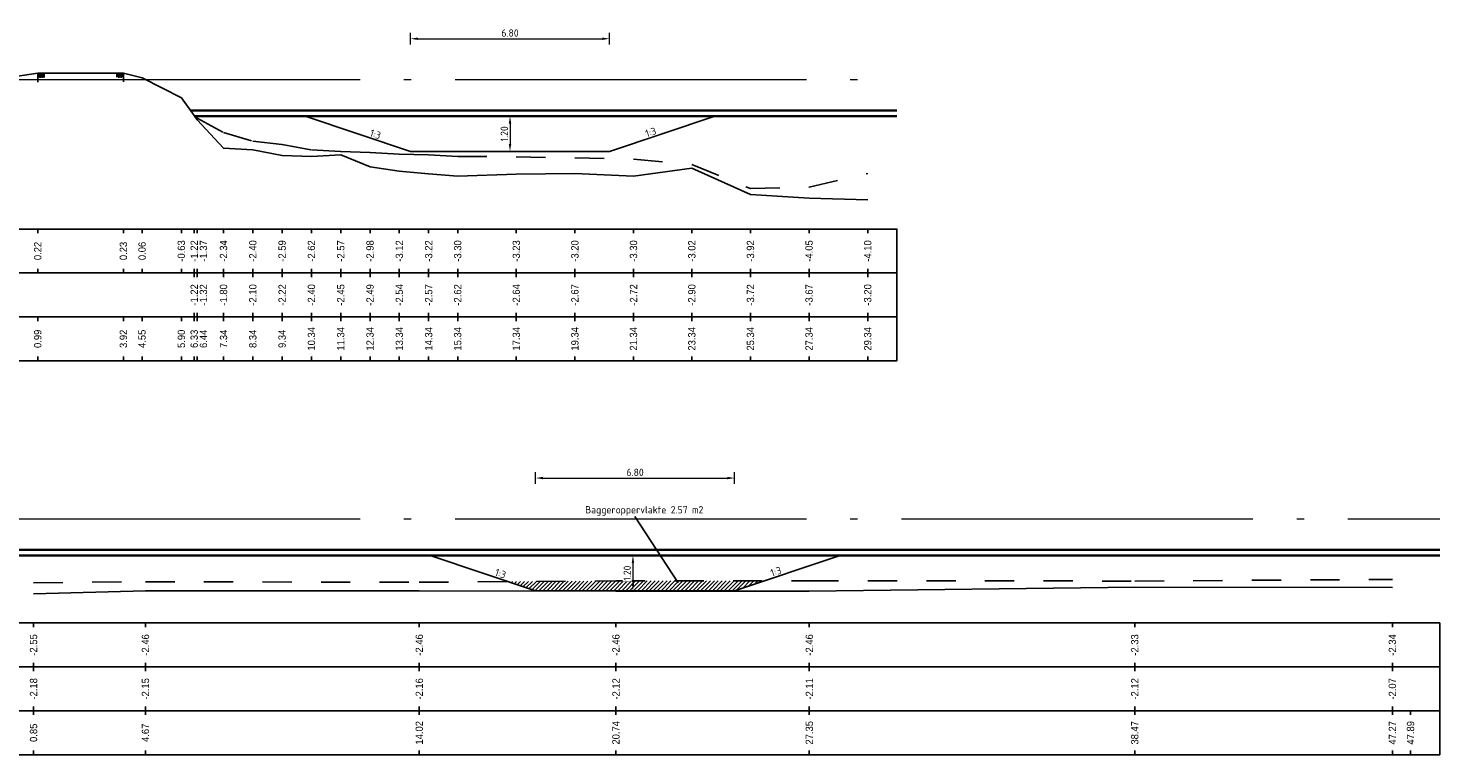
# Model space of a CAD drawing. Header units: metres. Extents: x 163463 to 198797, y 577287 to 592106.
# Tile 4 of 63: x 198188 to 198237, y 581489 to 581514. Entities that reach past the tile are written whole.
import ezdxf
from ezdxf.enums import TextEntityAlignment as Align

# ---------------------------------------------------------------- set-up
doc = ezdxf.new("R2010")
doc.units = ezdxf.units.M
doc.linetypes.add('AL-NAP_LIJN', pattern=[15.25, 12, -1.5, 0.25, -1.5])
doc.linetypes.add('MODDERLIJN', pattern=[2, 1, -1])
for name, color, linetype in [('0907-PRP_OPENVERH_BEGIN', 8, 'Continuous'), ('0908-PRP_OPENVERH_EIND', 8, 'Continuous'), ('0932-PRL_MODDERLIJN', 8, 'MODDERLIJN'), ('0950-PRL_MAAIVELD', 8, 'Continuous'), ('0971-PRO_BALKLIJN', 1, 'Continuous'), ('0973-PRO_PARAMETERS', 1, 'Continuous'), ('0974-PRO_AFSTAND', 1, 'Continuous'), ('0975-PRO_HOOGTE-MAAIVELD', 1, 'Continuous'), ('0976-PRO_HOOGTE-SLIBLAAG', 1, 'Continuous'), ('baggerarcering', 1, 'Continuous'), ('baggeroppervlak', 7, 'Continuous'), ('Legger', 2, 'Continuous')]:
    doc.layers.add(name, color=color, linetype=linetype)
doc.layers.add('N-WA-WH-GRONDWATERLIJN-G', color=150, linetype='AL-GRONDWATERLIJN', lineweight=35)
doc.layers.add('X-XX-AL-NAP-G', color=7, linetype='AL-NAP_LIJN', lineweight=18)
doc.styles.add('NLCS-ISO', font='NLCS-ISO.ttf')
doc.styles.add('NLCS-ISO-M100-T25', font='NLCS-ISO.ttf', dxfattribs={"height": 0.25})
doc.styles.add('StagCAD', font='txt', dxfattribs={"width": 0.96})
doc.linetypes.add('AL-GRONDWATERLIJN', pattern='A,6,[32,NLCS.SHX,S=1,R=0,X=0,Y=0],6', length=12)
doc.dimstyles.new('NLCS-M100-T25-PIJL_l3_h1', dxfattribs={"dimscale": 0.1, "dimtxt": 0.25, "dimasz": 2.5, "dimexe": 2, "dimexo": 2, "dimgap": 0.7, "dimtad": 1, "dimzin": 0, "dimdsep": 46, "dimtxsty": 'NLCS-ISO-M100-T25', "dimcen": 2.5, "dimdle": 2, "dimclrd": 256, "dimclre": 256, "dimclrt": 256, "dimadec": 1, "dimazin": 0, "dimtfac": 1, "dimtofl": 0, "dimtmove": 1, "dimatfit": 0, "dimfxl": 2, "dimfxlon": 1, "dimtfill": 1, "dimtfillclr": 256, "dimtolj": 1, "dimtzin": 0, "dimlwd": 18, "dimlwe": 18, "dimarcsym": 0})

# ---------------------------------------------------------------- blocks, each defined once
blk = doc.blocks.new('POVHDB', base_point=(0, 1.5))
at = {"layer": '0907-PRP_OPENVERH_BEGIN'}
for points in [[(0, 1.5, 0), (0, 1.2, 0)], [(0, 1.46, 0), (0.24, 1.46, 0)], [(0.04, 1.5, 0), (0.04, 1.46, 0)], [(0.08, 1.46, 0), (0.08, 1.42, 0)], [(0.12, 1.5, 0), (0.12, 1.46, 0)], [(0.16, 1.46, 0), (0.16, 1.42, 0)], [(0.2, 1.5, 0), (0.2, 1.46, 0)], [(0.24, 1.42, 0), (0, 1.42, 0)], [(0, 1.38, 0), (0.24, 1.38, 0)], [(0.04, 1.42, 0), (0.04, 1.38, 0)], [(0.08, 1.38, 0), (0.08, 1.34, 0)], [(0.12, 1.42, 0), (0.12, 1.38, 0)], [(0.16, 1.38, 0), (0.16, 1.34, 0)], [(0.2, 1.42, 0), (0.2, 1.38, 0)]]:
    blk.add_polyline3d(points, dxfattribs=at)
blk = doc.blocks.new('POVHDE', base_point=(0, 1.5))
at = {"layer": '0908-PRP_OPENVERH_EIND'}
for points in [[(0, 1.46, 0), (-0.24, 1.46, 0)], [(-0.2, 1.5, 0), (-0.2, 1.46, 0)], [(-0.16, 1.46, 0), (-0.16, 1.42, 0)], [(-0.12, 1.5, 0), (-0.12, 1.46, 0)], [(-0.08, 1.46, 0), (-0.08, 1.42, 0)], [(-0.04, 1.5, 0), (-0.04, 1.46, 0)], [(0, 1.5, 0), (0, 1.2, 0)], [(0, 1.42, 0), (-0.24, 1.42, 0)], [(0, 1.38, 0), (-0.24, 1.38, 0)], [(-0.2, 1.42, 0), (-0.2, 1.38, 0)], [(-0.16, 1.38, 0), (-0.16, 1.34, 0)], [(-0.12, 1.42, 0), (-0.12, 1.38, 0)], [(-0.08, 1.38, 0), (-0.08, 1.34, 0)], [(-0.04, 1.42, 0), (-0.04, 1.38, 0)]]:
    blk.add_polyline3d(points, dxfattribs=at)
blk = doc.blocks.new('*D535')
at = {"lineweight": 18, "transparency": 16777216}
for p, q in [((198204.78, 581510.852), (198204.58, 581510.852)), ((198204.78, 581510.602), (198204.78, 581509.902)), ((198204.78, 581509.652), (198204.58, 581509.652))]:
    blk.add_line(p, q, dxfattribs=at)
at = {"transparency": 16777216}
for points in [[(198204.738, 581510.602), (198204.822, 581510.602), (198204.78, 581510.852)], [(198204.738, 581509.902), (198204.822, 581509.902), (198204.78, 581509.652)]]:
    blk.add_solid(points, dxfattribs=at)
at = {"transparency": 16777216, "insert": (198204.585, 581510.252), "char_height": 0.25, "attachment_point": 5, "rotation": 90, "style": 'NLCS-ISO-M100-T25', "bg_fill": 3, "box_fill_scale": 1.1, "bg_fill_color": 256, "bg_fill_true_color": 13158600, "bg_fill_transparency": 0}
blk.add_mtext('\\A1;1.20', dxfattribs=at)
at = {"layer": 'Defpoints', "color": 0, "transparency": 16777216}
for p in [(198204.78, 581510.852), (198204.78, 581509.652), (198204.78, 581509.652)]:
    blk.add_point(p, dxfattribs=at)
blk = doc.blocks.new('*D536')
at = {"lineweight": 18, "transparency": 16777216}
for p, q in [((198208.979, 581495.852), (198208.779, 581495.852)), ((198208.979, 581495.602), (198208.979, 581494.902)), ((198208.979, 581494.652), (198208.779, 581494.652))]:
    blk.add_line(p, q, dxfattribs=at)
at = {"transparency": 16777216}
for points in [[(198208.938, 581495.602), (198209.021, 581495.602), (198208.979, 581495.852)], [(198208.938, 581494.902), (198209.021, 581494.902), (198208.979, 581494.652)]]:
    blk.add_solid(points, dxfattribs=at)
at = {"transparency": 16777216, "insert": (198208.784, 581495.252), "char_height": 0.25, "attachment_point": 5, "rotation": 90, "style": 'NLCS-ISO-M100-T25', "bg_fill": 3, "box_fill_scale": 1.1, "bg_fill_color": 256, "bg_fill_true_color": 13158600, "bg_fill_transparency": 0}
blk.add_mtext('\\A1;1.20', dxfattribs=at)
at = {"layer": 'Defpoints', "color": 0, "transparency": 16777216}
for p in [(198208.979, 581495.852), (198208.979, 581494.652), (198208.979, 581494.652)]:
    blk.add_point(p, dxfattribs=at)
blk = doc.blocks.new('*D665')
at = {"lineweight": 18, "transparency": 16777216}
for p, q in [((198201.38, 581513.298), (198201.38, 581513.698)), ((198208.18, 581513.298), (198208.18, 581513.698)), ((198201.63, 581513.498), (198207.93, 581513.498))]:
    blk.add_line(p, q, dxfattribs=at)
at = {"transparency": 16777216}
for points in [[(198201.63, 581513.539), (198201.63, 581513.456), (198201.38, 581513.498)], [(198207.93, 581513.539), (198207.93, 581513.456), (198208.18, 581513.498)]]:
    blk.add_solid(points, dxfattribs=at)
at = {"layer": 'Defpoints', "color": 0, "transparency": 16777216}
for p in [(198208.18, 581513.498), (198201.38, 581509.652), (198208.18, 581509.652)]:
    blk.add_point(p, dxfattribs=at)
at = {"transparency": 16777216, "insert": (198204.78, 581513.693), "char_height": 0.25, "attachment_point": 5, "style": 'NLCS-ISO-M100-T25', "bg_fill": 3, "box_fill_scale": 1.1, "bg_fill_color": 256, "bg_fill_true_color": 13158600, "bg_fill_transparency": 0}
blk.add_mtext('\\A1;6.80', dxfattribs=at)
blk = doc.blocks.new('*D666')
at = {"lineweight": 18, "transparency": 16777216}
for p, q in [((198205.654, 581498.298), (198205.654, 581498.698)), ((198205.904, 581498.498), (198212.204, 581498.498)), ((198212.454, 581498.298), (198212.454, 581498.698))]:
    blk.add_line(p, q, dxfattribs=at)
at = {"transparency": 16777216}
for points in [[(198205.904, 581498.539), (198205.904, 581498.456), (198205.654, 581498.498)], [(198212.204, 581498.539), (198212.204, 581498.456), (198212.454, 581498.498)]]:
    blk.add_solid(points, dxfattribs=at)
at = {"layer": 'Defpoints', "color": 0, "transparency": 16777216}
for p in [(198212.454, 581498.498), (198205.654, 581494.652), (198212.454, 581494.652)]:
    blk.add_point(p, dxfattribs=at)
at = {"transparency": 16777216, "insert": (198209.054, 581498.693), "char_height": 0.25, "attachment_point": 5, "style": 'NLCS-ISO-M100-T25', "bg_fill": 3, "box_fill_scale": 1.1, "bg_fill_color": 256, "bg_fill_true_color": 13158600, "bg_fill_transparency": 0}
blk.add_mtext('\\A1;6.80', dxfattribs=at)

msp = doc.modelspace()

# ---------------------------------------------------------------- hatches: boundary and pattern name
at = {"layer": 'baggerarcering'}
h = msp.add_hatch(dxfattribs=at)
h.set_pattern_fill('ANSI31', color=256, scale=0.03)
h.set_pattern_definition([(45, (1081.61891, -4167.91118), (-0.067351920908, 0.067351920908), [])])
h.paths.add_polyline_path([(198204.725, 581494.962), (198205.654, 581494.652), (198212.454, 581494.652), (198213.467, 581494.99), (198208.398, 581494.986)])

# ---------------------------------------------------------------- linework, layer by layer
at = {"layer": '0932-PRL_MODDERLIJN'}
for points in [[(198193.99, 581510.882, 0), (198194.092, 581510.782, 0), (198194.992, 581510.302, 0), (198195.993, 581510.002, 0), (198196.994, 581509.882, 0), (198197.996, 581509.702, 0), (198198.997, 581509.652, 0), (198199.998, 581509.612, 0), (198200.999, 581509.562, 0), (198202.001, 581509.532, 0), (198202.992, 581509.482, 0), (198204.995, 581509.462, 0), (198206.996, 581509.432, 0), (198208.998, 581509.382, 0), (198210.991, 581509.202, 0), (198212.994, 581508.382, 0), (198214.996, 581508.432, 0), (198216.999, 581508.902, 0)], [(198188.502, 581494.926, 0), (198192.325, 581494.957, 0), (198201.68, 581494.941, 0), (198208.398, 581494.986, 0), (198215.005, 581494.991, 0), (198226.122, 581494.982, 0), (198234.923, 581495.035, 0)]]:
    msp.add_polyline3d(points, dxfattribs=at)
at = {"layer": '0950-PRL_MAAIVELD'}
for points in [[(198187.656, 581512.177, 0), (198188.646, 581512.318, 0), (198191.571, 581512.327, 0), (198192.209, 581512.166, 0), (198193.552, 581511.477, 0), (198193.99, 581510.882, 0), (198194.092, 581510.732, 0), (198194.992, 581509.762, 0), (198195.993, 581509.702, 0), (198196.994, 581509.512, 0), (198197.996, 581509.482, 0), (198198.997, 581509.532, 0), (198199.998, 581509.122, 0), (198200.999, 581508.982, 0), (198202.001, 581508.882, 0), (198202.992, 581508.802, 0), (198204.995, 581508.872, 0), (198206.996, 581508.902, 0), (198208.998, 581508.802, 0), (198210.991, 581509.082, 0), (198212.994, 581508.182, 0), (198214.996, 581508.052, 0), (198216.999, 581508.002, 0)], [(198188.502, 581494.55, 0), (198192.325, 581494.642, 0), (198201.68, 581494.644, 0), (198208.398, 581494.64, 0), (198215.005, 581494.637, 0), (198226.122, 581494.769, 0), (198234.923, 581494.76, 0)]]:
    msp.add_polyline3d(points, dxfattribs=at)
at = {"layer": '0971-PRO_BALKLIJN'}
for points in [[(198187.656, 581505.502, 0), (198216.999, 581505.502, 0)], [(198216.999, 581505.502, 0), (198217.999, 581505.502, 0)], [(198187.656, 581504.002, 0), (198216.999, 581504.002, 0)], [(198216.999, 581504.002, 0), (198217.999, 581504.002, 0)], [(198187.656, 581492.05, 0), (198235.543, 581492.05, 0)], [(198235.543, 581492.05, 0), (198236.543, 581492.05, 0)], [(198187.656, 581490.55, 0), (198235.543, 581490.55, 0)], [(198235.543, 581490.55, 0), (198236.543, 581490.55, 0)]]:
    msp.add_polyline3d(points, dxfattribs=at)
at = {"layer": '0973-PRO_PARAMETERS'}
for points in [[(198187.656, 581507.002, 0), (198216.999, 581507.002, 0)], [(198216.999, 581502.502, 0), (198217.999, 581502.502, 0), (198217.999, 581507.002, 0), (198216.999, 581507.002, 0)], [(198216.999, 581502.502, 0), (198187.656, 581502.502, 0)], [(198187.656, 581493.55, 0), (198235.543, 581493.55, 0)], [(198235.543, 581489.05, 0), (198236.543, 581489.05, 0), (198236.543, 581493.55, 0), (198235.543, 581493.55, 0)], [(198235.543, 581489.05, 0), (198187.656, 581489.05, 0)]]:
    msp.add_polyline3d(points, dxfattribs=at)
at = {"layer": '0974-PRO_AFSTAND'}
for points in [[(198188.646, 581504.002, 0), (198188.646, 581503.86, 0)], [(198191.571, 581504.002, 0), (198191.571, 581503.86, 0)], [(198192.209, 581504.002, 0), (198192.209, 581503.86, 0)], [(198193.552, 581504.002, 0), (198193.552, 581503.86, 0)], [(198193.99, 581504.002, 0), (198193.99, 581503.86, 0)], [(198194.092, 581504.002, 0), (198194.092, 581503.86, 0)], [(198194.092, 581504.002, 0), (198194.092, 581503.86, 0)], [(198194.992, 581504.002, 0), (198194.992, 581503.86, 0)], [(198194.992, 581504.002, 0), (198194.992, 581503.86, 0)], [(198195.993, 581504.002, 0), (198195.993, 581503.86, 0)], [(198195.993, 581504.002, 0), (198195.993, 581503.86, 0)], [(198196.994, 581504.002, 0), (198196.994, 581503.86, 0)], [(198196.994, 581504.002, 0), (198196.994, 581503.86, 0)], [(198197.996, 581504.002, 0), (198197.996, 581503.86, 0)], [(198197.996, 581504.002, 0), (198197.996, 581503.86, 0)], [(198198.997, 581504.002, 0), (198198.997, 581503.86, 0)], [(198198.997, 581504.002, 0), (198198.997, 581503.86, 0)], [(198199.998, 581504.002, 0), (198199.998, 581503.86, 0)], [(198199.998, 581504.002, 0), (198199.998, 581503.86, 0)], [(198200.999, 581504.002, 0), (198200.999, 581503.86, 0)], [(198200.999, 581504.002, 0), (198200.999, 581503.86, 0)], [(198202.001, 581504.002, 0), (198202.001, 581503.86, 0)], [(198202.001, 581504.002, 0), (198202.001, 581503.86, 0)], [(198202.992, 581504.002, 0), (198202.992, 581503.86, 0)], [(198202.992, 581504.002, 0), (198202.992, 581503.86, 0)], [(198204.995, 581504.002, 0), (198204.995, 581503.86, 0)], [(198204.995, 581504.002, 0), (198204.995, 581503.86, 0)], [(198206.996, 581504.002, 0), (198206.996, 581503.86, 0)], [(198206.996, 581504.002, 0), (198206.996, 581503.86, 0)], [(198208.998, 581504.002, 0), (198208.998, 581503.86, 0)], [(198208.998, 581504.002, 0), (198208.998, 581503.86, 0)], [(198210.991, 581504.002, 0), (198210.991, 581503.86, 0)], [(198210.991, 581504.002, 0), (198210.991, 581503.86, 0)], [(198212.994, 581504.002, 0), (198212.994, 581503.86, 0)], [(198212.994, 581504.002, 0), (198212.994, 581503.86, 0)], [(198214.996, 581504.002, 0), (198214.996, 581503.86, 0)], [(198214.996, 581504.002, 0), (198214.996, 581503.86, 0)], [(198216.999, 581504.002, 0), (198216.999, 581503.86, 0)], [(198216.999, 581504.002, 0), (198216.999, 581503.86, 0)], [(198216.999, 581504.002, 0), (198216.999, 581503.86, 0)], [(198188.646, 581502.645, 0), (198188.646, 581502.502, 0)], [(198191.571, 581502.645, 0), (198191.571, 581502.502, 0)], [(198192.209, 581502.645, 0), (198192.209, 581502.502, 0)], [(198193.552, 581502.645, 0), (198193.552, 581502.502, 0)], [(198193.99, 581502.645, 0), (198193.99, 581502.502, 0)], [(198194.092, 581502.645, 0), (198194.092, 581502.502, 0)], [(198194.092, 581502.645, 0), (198194.092, 581502.502, 0)], [(198194.992, 581502.645, 0), (198194.992, 581502.502, 0)], [(198194.992, 581502.645, 0), (198194.992, 581502.502, 0)], [(198195.993, 581502.645, 0), (198195.993, 581502.502, 0)], [(198195.993, 581502.645, 0), (198195.993, 581502.502, 0)], [(198196.994, 581502.645, 0), (198196.994, 581502.502, 0)], [(198196.994, 581502.645, 0), (198196.994, 581502.502, 0)], [(198197.996, 581502.645, 0), (198197.996, 581502.502, 0)], [(198197.996, 581502.645, 0), (198197.996, 581502.502, 0)], [(198198.997, 581502.645, 0), (198198.997, 581502.502, 0)], [(198198.997, 581502.645, 0), (198198.997, 581502.502, 0)], [(198199.998, 581502.645, 0), (198199.998, 581502.502, 0)], [(198199.998, 581502.645, 0), (198199.998, 581502.502, 0)], [(198200.999, 581502.645, 0), (198200.999, 581502.502, 0)], [(198200.999, 581502.645, 0), (198200.999, 581502.502, 0)], [(198202.001, 581502.645, 0), (198202.001, 581502.502, 0)], [(198202.001, 581502.645, 0), (198202.001, 581502.502, 0)], [(198202.992, 581502.645, 0), (198202.992, 581502.502, 0)], [(198202.992, 581502.645, 0), (198202.992, 581502.502, 0)], [(198204.995, 581502.645, 0), (198204.995, 581502.502, 0)], [(198204.995, 581502.645, 0), (198204.995, 581502.502, 0)], [(198206.996, 581502.645, 0), (198206.996, 581502.502, 0)], [(198206.996, 581502.645, 0), (198206.996, 581502.502, 0)], [(198208.998, 581502.645, 0), (198208.998, 581502.502, 0)], [(198208.998, 581502.645, 0), (198208.998, 581502.502, 0)], [(198210.991, 581502.645, 0), (198210.991, 581502.502, 0)], [(198210.991, 581502.645, 0), (198210.991, 581502.502, 0)], [(198212.994, 581502.645, 0), (198212.994, 581502.502, 0)], [(198212.994, 581502.645, 0), (198212.994, 581502.502, 0)], [(198214.996, 581502.645, 0), (198214.996, 581502.502, 0)], [(198214.996, 581502.645, 0), (198214.996, 581502.502, 0)], [(198216.999, 581502.645, 0), (198216.999, 581502.502, 0)], [(198216.999, 581502.645, 0), (198216.999, 581502.502, 0)], [(198216.999, 581502.645, 0), (198216.999, 581502.502, 0)], [(198188.502, 581490.55, 0), (198188.502, 581490.408, 0)], [(198188.502, 581490.55, 0), (198188.502, 581490.408, 0)], [(198192.325, 581490.55, 0), (198192.325, 581490.408, 0)], [(198192.325, 581490.55, 0), (198192.325, 581490.408, 0)], [(198201.68, 581490.55, 0), (198201.68, 581490.408, 0)], [(198201.68, 581490.55, 0), (198201.68, 581490.408, 0)], [(198208.398, 581490.55, 0), (198208.398, 581490.408, 0)], [(198208.398, 581490.55, 0), (198208.398, 581490.408, 0)], [(198215.005, 581490.55, 0), (198215.005, 581490.408, 0)], [(198215.005, 581490.55, 0), (198215.005, 581490.408, 0)], [(198226.122, 581490.55, 0), (198226.122, 581490.408, 0)], [(198226.122, 581490.55, 0), (198226.122, 581490.408, 0)], [(198234.923, 581490.55, 0), (198234.923, 581490.408, 0)], [(198234.923, 581490.55, 0), (198234.923, 581490.408, 0)], [(198235.543, 581490.55, 0), (198235.543, 581490.408, 0)], [(198188.502, 581489.193, 0), (198188.502, 581489.05, 0)], [(198188.502, 581489.193, 0), (198188.502, 581489.05, 0)], [(198192.325, 581489.193, 0), (198192.325, 581489.05, 0)], [(198192.325, 581489.193, 0), (198192.325, 581489.05, 0)], [(198201.68, 581489.193, 0), (198201.68, 581489.05, 0)], [(198201.68, 581489.193, 0), (198201.68, 581489.05, 0)], [(198208.398, 581489.193, 0), (198208.398, 581489.05, 0)], [(198208.398, 581489.193, 0), (198208.398, 581489.05, 0)], [(198215.005, 581489.193, 0), (198215.005, 581489.05, 0)], [(198215.005, 581489.193, 0), (198215.005, 581489.05, 0)], [(198226.122, 581489.193, 0), (198226.122, 581489.05, 0)], [(198226.122, 581489.193, 0), (198226.122, 581489.05, 0)], [(198234.923, 581489.193, 0), (198234.923, 581489.05, 0)], [(198234.923, 581489.193, 0), (198234.923, 581489.05, 0)], [(198235.543, 581489.193, 0), (198235.543, 581489.05, 0)]]:
    msp.add_polyline3d(points, dxfattribs=at)
at = {"layer": '0975-PRO_HOOGTE-MAAIVELD'}
for points in [[(198188.646, 581507.002, 0), (198188.646, 581506.86, 0)], [(198191.571, 581507.002, 0), (198191.571, 581506.86, 0)], [(198192.209, 581507.002, 0), (198192.209, 581506.86, 0)], [(198193.552, 581507.002, 0), (198193.552, 581506.86, 0)], [(198193.99, 581507.002, 0), (198193.99, 581506.86, 0)], [(198194.092, 581507.002, 0), (198194.092, 581506.86, 0)], [(198194.992, 581507.002, 0), (198194.992, 581506.86, 0)], [(198195.993, 581507.002, 0), (198195.993, 581506.86, 0)], [(198196.994, 581507.002, 0), (198196.994, 581506.86, 0)], [(198197.996, 581507.002, 0), (198197.996, 581506.86, 0)], [(198198.997, 581507.002, 0), (198198.997, 581506.86, 0)], [(198199.998, 581507.002, 0), (198199.998, 581506.86, 0)], [(198200.999, 581507.002, 0), (198200.999, 581506.86, 0)], [(198202.001, 581507.002, 0), (198202.001, 581506.86, 0)], [(198202.992, 581507.002, 0), (198202.992, 581506.86, 0)], [(198204.995, 581507.002, 0), (198204.995, 581506.86, 0)], [(198206.996, 581507.002, 0), (198206.996, 581506.86, 0)], [(198208.998, 581507.002, 0), (198208.998, 581506.86, 0)], [(198210.991, 581507.002, 0), (198210.991, 581506.86, 0)], [(198212.994, 581507.002, 0), (198212.994, 581506.86, 0)], [(198214.996, 581507.002, 0), (198214.996, 581506.86, 0)], [(198216.999, 581507.002, 0), (198216.999, 581506.86, 0)], [(198188.646, 581505.645, 0), (198188.646, 581505.502, 0)], [(198191.571, 581505.645, 0), (198191.571, 581505.502, 0)], [(198192.209, 581505.645, 0), (198192.209, 581505.502, 0)], [(198193.552, 581505.645, 0), (198193.552, 581505.502, 0)], [(198193.99, 581505.645, 0), (198193.99, 581505.502, 0)], [(198194.092, 581505.645, 0), (198194.092, 581505.502, 0)], [(198194.992, 581505.645, 0), (198194.992, 581505.502, 0)], [(198195.993, 581505.645, 0), (198195.993, 581505.502, 0)], [(198196.994, 581505.645, 0), (198196.994, 581505.502, 0)], [(198197.996, 581505.645, 0), (198197.996, 581505.502, 0)], [(198198.997, 581505.645, 0), (198198.997, 581505.502, 0)], [(198199.998, 581505.645, 0), (198199.998, 581505.502, 0)], [(198200.999, 581505.645, 0), (198200.999, 581505.502, 0)], [(198202.001, 581505.645, 0), (198202.001, 581505.502, 0)], [(198202.992, 581505.645, 0), (198202.992, 581505.502, 0)], [(198204.995, 581505.645, 0), (198204.995, 581505.502, 0)], [(198206.996, 581505.645, 0), (198206.996, 581505.502, 0)], [(198208.998, 581505.645, 0), (198208.998, 581505.502, 0)], [(198210.991, 581505.645, 0), (198210.991, 581505.502, 0)], [(198212.994, 581505.645, 0), (198212.994, 581505.502, 0)], [(198214.996, 581505.645, 0), (198214.996, 581505.502, 0)], [(198216.999, 581505.645, 0), (198216.999, 581505.502, 0)], [(198188.502, 581493.55, 0), (198188.502, 581493.408, 0)], [(198192.325, 581493.55, 0), (198192.325, 581493.408, 0)], [(198201.68, 581493.55, 0), (198201.68, 581493.408, 0)], [(198208.398, 581493.55, 0), (198208.398, 581493.408, 0)], [(198215.005, 581493.55, 0), (198215.005, 581493.408, 0)], [(198226.122, 581493.55, 0), (198226.122, 581493.408, 0)], [(198234.923, 581493.55, 0), (198234.923, 581493.408, 0)], [(198188.502, 581492.193, 0), (198188.502, 581492.05, 0)], [(198192.325, 581492.193, 0), (198192.325, 581492.05, 0)], [(198201.68, 581492.193, 0), (198201.68, 581492.05, 0)], [(198208.398, 581492.193, 0), (198208.398, 581492.05, 0)], [(198215.005, 581492.193, 0), (198215.005, 581492.05, 0)], [(198226.122, 581492.193, 0), (198226.122, 581492.05, 0)], [(198234.923, 581492.193, 0), (198234.923, 581492.05, 0)]]:
    msp.add_polyline3d(points, dxfattribs=at)
at = {"layer": '0976-PRO_HOOGTE-SLIBLAAG'}
for points in [[(198193.99, 581505.502, 0), (198193.99, 581505.36, 0)], [(198194.092, 581505.502, 0), (198194.092, 581505.36, 0)], [(198194.992, 581505.502, 0), (198194.992, 581505.36, 0)], [(198195.993, 581505.502, 0), (198195.993, 581505.36, 0)], [(198196.994, 581505.502, 0), (198196.994, 581505.36, 0)], [(198197.996, 581505.502, 0), (198197.996, 581505.36, 0)], [(198198.997, 581505.502, 0), (198198.997, 581505.36, 0)], [(198199.998, 581505.502, 0), (198199.998, 581505.36, 0)], [(198200.999, 581505.502, 0), (198200.999, 581505.36, 0)], [(198202.001, 581505.502, 0), (198202.001, 581505.36, 0)], [(198202.992, 581505.502, 0), (198202.992, 581505.36, 0)], [(198204.995, 581505.502, 0), (198204.995, 581505.36, 0)], [(198206.996, 581505.502, 0), (198206.996, 581505.36, 0)], [(198208.998, 581505.502, 0), (198208.998, 581505.36, 0)], [(198210.991, 581505.502, 0), (198210.991, 581505.36, 0)], [(198212.994, 581505.502, 0), (198212.994, 581505.36, 0)], [(198214.996, 581505.502, 0), (198214.996, 581505.36, 0)], [(198216.999, 581505.502, 0), (198216.999, 581505.36, 0)], [(198193.99, 581504.145, 0), (198193.99, 581504.002, 0)], [(198194.092, 581504.145, 0), (198194.092, 581504.002, 0)], [(198194.992, 581504.145, 0), (198194.992, 581504.002, 0)], [(198195.993, 581504.145, 0), (198195.993, 581504.002, 0)], [(198196.994, 581504.145, 0), (198196.994, 581504.002, 0)], [(198197.996, 581504.145, 0), (198197.996, 581504.002, 0)], [(198198.997, 581504.145, 0), (198198.997, 581504.002, 0)], [(198199.998, 581504.145, 0), (198199.998, 581504.002, 0)], [(198200.999, 581504.145, 0), (198200.999, 581504.002, 0)], [(198202.001, 581504.145, 0), (198202.001, 581504.002, 0)], [(198202.992, 581504.145, 0), (198202.992, 581504.002, 0)], [(198204.995, 581504.145, 0), (198204.995, 581504.002, 0)], [(198206.996, 581504.145, 0), (198206.996, 581504.002, 0)], [(198208.998, 581504.145, 0), (198208.998, 581504.002, 0)], [(198210.991, 581504.145, 0), (198210.991, 581504.002, 0)], [(198212.994, 581504.145, 0), (198212.994, 581504.002, 0)], [(198214.996, 581504.145, 0), (198214.996, 581504.002, 0)], [(198216.999, 581504.145, 0), (198216.999, 581504.002, 0)], [(198188.502, 581492.05, 0), (198188.502, 581491.908, 0)], [(198192.325, 581492.05, 0), (198192.325, 581491.908, 0)], [(198201.68, 581492.05, 0), (198201.68, 581491.908, 0)], [(198208.398, 581492.05, 0), (198208.398, 581491.908, 0)], [(198215.005, 581492.05, 0), (198215.005, 581491.908, 0)], [(198226.122, 581492.05, 0), (198226.122, 581491.908, 0)], [(198234.923, 581492.05, 0), (198234.923, 581491.908, 0)], [(198188.502, 581490.693, 0), (198188.502, 581490.55, 0)], [(198192.325, 581490.693, 0), (198192.325, 581490.55, 0)], [(198201.68, 581490.693, 0), (198201.68, 581490.55, 0)], [(198208.398, 581490.693, 0), (198208.398, 581490.55, 0)], [(198215.005, 581490.693, 0), (198215.005, 581490.55, 0)], [(198226.122, 581490.693, 0), (198226.122, 581490.55, 0)], [(198234.923, 581490.693, 0), (198234.923, 581490.55, 0)]]:
    msp.add_polyline3d(points, dxfattribs=at)
at = {"layer": 'baggeroppervlak'}
msp.add_line((198210.525, 581494.921), (198209.046, 581497.184), dxfattribs=at)
at = {"layer": 'N-WA-WH-GRONDWATERLIJN-G'}
for p, q in [((198193.865, 581511.052), (198217.999, 581511.052)), ((198194.011, 581510.852), (198194.021, 581510.852)), ((198194.021, 581510.852), (198217.999, 581510.852)), ((198187.656, 581496.052), (198236.543, 581496.052)), ((198187.656, 581495.852), (198236.543, 581495.852))]:
    msp.add_line(p, q, dxfattribs=at)
at = {"layer": 'X-XX-AL-NAP-G'}
for p, q in [((198187.656, 581512.102), (198217.999, 581512.102)), ((198187.656, 581497.102), (198236.543, 581497.102))]:
    msp.add_line(p, q, dxfattribs=at)

# ---------------------------------------------------------------- block references
at = {"layer": '0907-PRP_OPENVERH_BEGIN'}
msp.add_blockref('POVHDB', (198188.646, 581512.318), dxfattribs=at)
msp.add_blockref('POVHDB', (198188.646, 581512.318), dxfattribs=at)
at = {"layer": '0908-PRP_OPENVERH_EIND'}
msp.add_blockref('POVHDE', (198191.571, 581512.327), dxfattribs=at)
msp.add_blockref('POVHDE', (198191.571, 581512.327), dxfattribs=at)

# ---------------------------------------------------------------- texts
at = {"layer": '0974-PRO_AFSTAND', "style": 'StagCAD', "width": 0.96}
for s, p in [('0.99', (198188.646, 581503.252)), ('3.92', (198191.571, 581503.252)), ('4.55', (198192.209, 581503.252)), ('5.90', (198193.552, 581503.252)), ('6.33', (198193.99, 581503.252)), ('6.44', (198194.306, 581503.252)), ('6.44', (198194.306, 581503.252)), ('7.34', (198194.992, 581503.252)), ('7.34', (198194.992, 581503.252)), ('8.34', (198195.993, 581503.252)), ('8.34', (198195.993, 581503.252)), ('9.34', (198196.994, 581503.252)), ('9.34', (198196.994, 581503.252)), ('10.34', (198197.996, 581503.252)), ('10.34', (198197.996, 581503.252)), ('11.34', (198198.997, 581503.252)), ('11.34', (198198.997, 581503.252)), ('12.34', (198199.998, 581503.252)), ('12.34', (198199.998, 581503.252)), ('13.34', (198200.999, 581503.252)), ('13.34', (198200.999, 581503.252)), ('14.34', (198202.001, 581503.252)), ('14.34', (198202.001, 581503.252)), ('15.34', (198202.992, 581503.252)), ('15.34', (198202.992, 581503.252)), ('17.34', (198204.995, 581503.252)), ('17.34', (198204.995, 581503.252)), ('19.34', (198206.996, 581503.252)), ('19.34', (198206.996, 581503.252)), ('21.34', (198208.998, 581503.252)), ('21.34', (198208.998, 581503.252)), ('23.34', (198210.991, 581503.252)), ('23.34', (198210.991, 581503.252)), ('25.34', (198212.994, 581503.252)), ('25.34', (198212.994, 581503.252)), ('27.34', (198214.996, 581503.252)), ('27.34', (198214.996, 581503.252)), ('29.34', (198216.999, 581503.252)), ('29.34', (198216.999, 581503.252)), ('29.34', (198216.999, 581503.252)), ('0.85', (198188.502, 581489.8)), ('0.85', (198188.502, 581489.8)), ('4.67', (198192.325, 581489.8)), ('4.67', (198192.325, 581489.8)), ('14.02', (198201.68, 581489.8)), ('14.02', (198201.68, 581489.8)), ('20.74', (198208.398, 581489.8)), ('20.74', (198208.398, 581489.8)), ('27.35', (198215.005, 581489.8)), ('27.35', (198215.005, 581489.8)), ('38.47', (198226.122, 581489.8)), ('38.47', (198226.122, 581489.8)), ('47.27', (198234.923, 581489.8)), ('47.27', (198234.923, 581489.8)), ('47.89', (198235.543, 581489.8))]:
    msp.add_text(s, height=0.25, rotation=90, dxfattribs=at).set_placement(p, align=Align.MIDDLE)
at = {"layer": '0975-PRO_HOOGTE-MAAIVELD', "style": 'StagCAD', "width": 0.96}
for s, p in [('0.22', (198188.646, 581506.252)), ('0.23', (198191.571, 581506.252)), ('0.06', (198192.209, 581506.252)), ('-0.63', (198193.552, 581506.252)), ('-1.22', (198193.99, 581506.252)), ('-1.37', (198194.306, 581506.252)), ('-2.34', (198194.992, 581506.252)), ('-2.40', (198195.993, 581506.252)), ('-2.59', (198196.994, 581506.252)), ('-2.62', (198197.996, 581506.252)), ('-2.57', (198198.997, 581506.252)), ('-2.98', (198199.998, 581506.252)), ('-3.12', (198200.999, 581506.252)), ('-3.22', (198202.001, 581506.252)), ('-3.30', (198202.992, 581506.252)), ('-3.23', (198204.995, 581506.252)), ('-3.20', (198206.996, 581506.252)), ('-3.30', (198208.998, 581506.252)), ('-3.02', (198210.991, 581506.252)), ('-3.92', (198212.994, 581506.252)), ('-4.05', (198214.996, 581506.252)), ('-4.10', (198216.999, 581506.252)), ('-2.55', (198188.502, 581492.8)), ('-2.46', (198192.325, 581492.8)), ('-2.46', (198201.68, 581492.8)), ('-2.46', (198208.398, 581492.8)), ('-2.46', (198215.005, 581492.8)), ('-2.33', (198226.122, 581492.8)), ('-2.34', (198234.923, 581492.8))]:
    msp.add_text(s, height=0.25, rotation=90, dxfattribs=at).set_placement(p, align=Align.MIDDLE)
at = {"layer": '0976-PRO_HOOGTE-SLIBLAAG', "style": 'StagCAD', "width": 0.96}
for s, p in [('-1.22', (198193.99, 581504.752)), ('-1.32', (198194.306, 581504.752)), ('-1.80', (198194.992, 581504.752)), ('-2.10', (198195.993, 581504.752)), ('-2.22', (198196.994, 581504.752)), ('-2.40', (198197.996, 581504.752)), ('-2.45', (198198.997, 581504.752)), ('-2.49', (198199.998, 581504.752)), ('-2.54', (198200.999, 581504.752)), ('-2.57', (198202.001, 581504.752)), ('-2.62', (198202.992, 581504.752)), ('-2.64', (198204.995, 581504.752)), ('-2.67', (198206.996, 581504.752)), ('-2.72', (198208.998, 581504.752)), ('-2.90', (198210.991, 581504.752)), ('-3.72', (198212.994, 581504.752)), ('-3.67', (198214.996, 581504.752)), ('-3.20', (198216.999, 581504.752)), ('-2.18', (198188.502, 581491.3)), ('-2.15', (198192.325, 581491.3)), ('-2.16', (198201.68, 581491.3)), ('-2.12', (198208.398, 581491.3)), ('-2.11', (198215.005, 581491.3)), ('-2.12', (198226.122, 581491.3)), ('-2.07', (198234.923, 581491.3))]:
    msp.add_text(s, height=0.25, rotation=90, dxfattribs=at).set_placement(p, align=Align.MIDDLE)
at = {"layer": 'baggeroppervlak', "style": 'NLCS-ISO'}
msp.add_text('Baggeroppervlakte 2.57 m2', height=0.25, dxfattribs=at).set_placement((198209.368, 581497.215), align=Align.BOTTOM_CENTER)

# ---------------------------------------------------------------- next in the draw order: dimensions: what is measured, and where the dimension line sits
for p1, p2, picture, middle in [((198204.78, 581510.852), (198204.78, 581509.652), '*D535', (198204.585, 581510.252)), ((198208.979, 581495.852), (198208.979, 581494.652), '*D536', (198208.784, 581495.252))]:
    dim = msp.add_aligned_dim(p1=p1, p2=p2, distance=0, dimstyle='NLCS-M100-T25-PIJL_l3_h1')
    dim.commit()
    dim.dimension.update_dxf_attribs({"geometry": picture, "text_midpoint": middle})

# ---------------------------------------------------------------- next in the draw order: linework, layer by layer
at = {"layer": 'Legger', "flags": 128}
for points in [[(198211.78, 581510.852), (198208.18, 581509.652), (198201.38, 581509.652), (198197.78, 581510.852), (198201.38, 581509.652)], [(198216.054, 581495.852), (198212.454, 581494.652), (198205.654, 581494.652), (198202.054, 581495.852), (198205.654, 581494.652)]]:
    msp.add_lwpolyline(points, dxfattribs=at)

# ---------------------------------------------------------------- next in the draw order: texts
at = {"layer": 'baggeroppervlak', "char_height": 0.25, "width": 0.43481, "attachment_point": 8, "style": 'NLCS-ISO', "bg_fill": 3, "box_fill_scale": 1.1, "bg_fill_color": 256, "bg_fill_transparency": 0}
for insert, rotation in [((198200.142, 581510.118), 341.5651), ((198209.629, 581510.188), 18.4349), ((198204.416, 581495.118), 341.5651), ((198213.903, 581495.188), 18.4349)]:
    msp.add_mtext('1:3', dxfattribs=dict(at, insert=insert, rotation=rotation))

# ---------------------------------------------------------------- next in the draw order: dimensions: what is measured, and where the dimension line sits
for base, p1, p2, picture, middle in [((198208.18, 581513.498), (198201.38, 581509.652), (198208.18, 581509.652), '*D665', (198204.78, 581513.693)), ((198212.454, 581498.498), (198205.654, 581494.652), (198212.454, 581494.652), '*D666', (198209.054, 581498.693))]:
    dim = msp.add_linear_dim(base=base, p1=p1, p2=p2, dimstyle='NLCS-M100-T25-PIJL_l3_h1')
    dim.commit()
    dim.dimension.update_dxf_attribs({"geometry": picture, "text_midpoint": middle})

doc.saveas('drawing.dxf')
